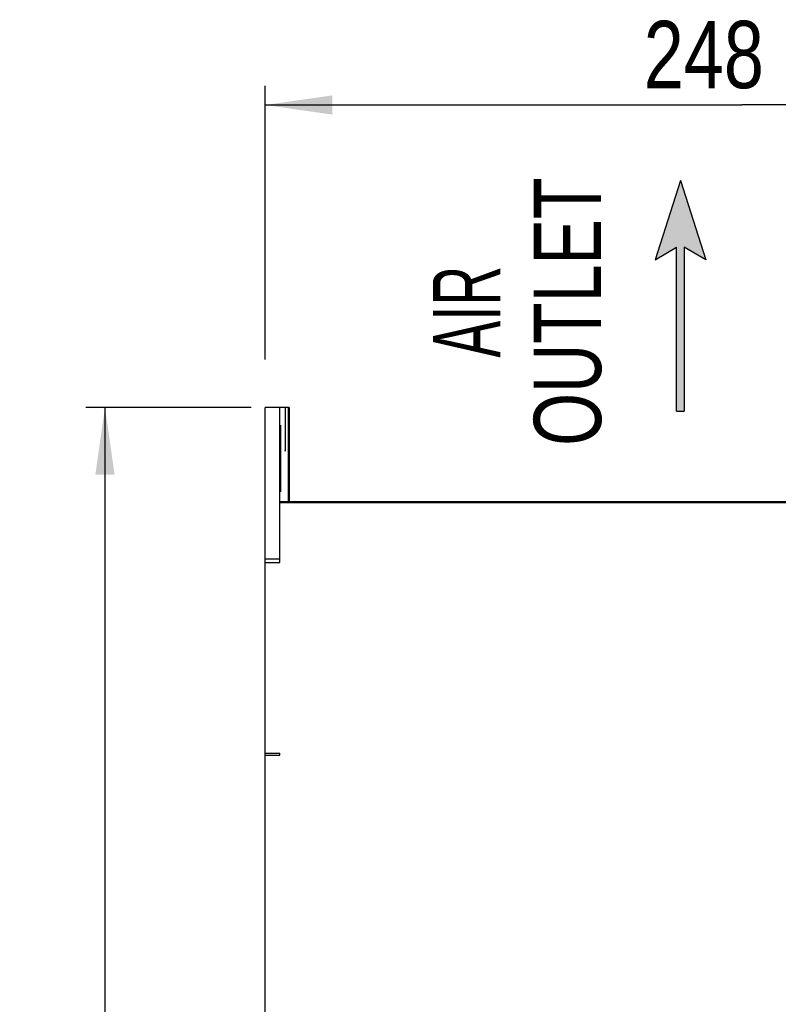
# Model space of a CAD drawing. Extents: x 0 to 420, y 0 to 297.
# Tile 13 of 37: x 135 to 175, y 184 to 236. Entities that reach past the tile are written whole.
import ezdxf
from ezdxf.enums import TextEntityAlignment as Align

# ---------------------------------------------------------------- set-up
doc = ezdxf.new("R2010")
doc.units = 0
doc.header["$LTSCALE"] = 23.1
doc.layers.get('0').update_dxf_attribs({"linetype": 'CONTINUOUS'})
doc.styles.get("Standard").update_dxf_attribs({"font": 'txt', "width": 0.8})
doc.styles.add('TEXTSTYLE_1', font='txt', dxfattribs={"width": 0.8})
doc.dimstyles.get("Standard").update_dxf_attribs({"dimtxt": 2.5, "dimasz": 2.5, "dimexe": 1.25, "dimexo": 0.625, "dimtad": 1, "dimcen": 2.5, "dimazin": 3, "dimtfac": 1, "dimtmove": 0, "dimatfit": 3})

# ---------------------------------------------------------------- blocks, each defined once
blk = doc.blocks.new('_FILLED')
at = {"color": 0, "linetype": 'BYBLOCK'}
blk.add_solid([(0, 0), (-1, 0.143), (-1, -0.143)], dxfattribs=at)
blk = doc.blocks.new('*D9')
at = {"color": 2, "linetype": 'CONTINUOUS'}
for p, q in [((148.196, 217.892), (148.196, 232.137)), ((197.796, 196.273), (197.796, 232.137)), ((148.196, 231.137), (172.996, 231.137)), ((197.796, 231.137), (172.996, 231.137))]:
    blk.add_line(p, q, dxfattribs=at)
at = {"color": 2, "linetype": 'CONTINUOUS', "xscale": 3.5, "yscale": 3.5, "zscale": 3.5, "rotation": 180}
blk.add_blockref('_FILLED', (148.196, 231.137), dxfattribs=at)
at = {"color": 2, "linetype": 'CONTINUOUS', "xscale": 3.5, "yscale": 3.5, "zscale": 3.5}
blk.add_blockref('_FILLED', (197.796, 231.137), dxfattribs=at)
at = {"color": 5, "linetype": 'CONTINUOUS', "width": 0.8}
blk.add_text('248', height=3.5, dxfattribs=at).set_placement((167.889, 232.012))
blk = doc.blocks.new('*D13')
at = {"color": 2, "linetype": 'CONTINUOUS'}
for p, q in [((147.472, 215.407), (138.861, 215.407)), ((139.861, 215.407), (139.861, 173.507)), ((139.861, 131.607), (139.861, 173.507)), ((174.263, 131.607), (138.861, 131.607))]:
    blk.add_line(p, q, dxfattribs=at)
at = {"color": 2, "linetype": 'CONTINUOUS', "xscale": 3.5, "yscale": 3.5, "zscale": 3.5}
for p, rotation in [((139.861, 215.407), 90), ((139.861, 131.607), 270)]:
    blk.add_blockref('_FILLED', p, dxfattribs=dict(at, rotation=rotation))
at = {"color": 5, "linetype": 'CONTINUOUS', "width": 0.8}
blk.add_text('419', height=3.5, rotation=90, dxfattribs=at).set_placement((138.986, 166.064))
blk = doc.blocks.new('ARROW_BL2', base_point=(169.797, 221.213))
at = {"color": 7, "linetype": 'CONTINUOUS'}
for p, q in [((169.797, 227.213), (168.481, 223.086)), ((169.797, 227.213), (171.114, 223.086)), ((168.481, 223.086), (169.598, 223.75)), ((169.598, 215.213), (169.598, 223.75)), ((169.997, 223.75), (169.997, 215.213)), ((171.114, 223.086), (169.997, 223.75)), ((169.598, 215.213), (169.997, 215.213))]:
    blk.add_line(p, q, dxfattribs=at)
for points in [[(168.481, 223.086), (169.797, 227.213), (169.598, 223.75)], [(169.598, 223.75), (169.797, 227.213), (169.997, 223.75)], [(169.797, 227.213), (171.114, 223.086), (169.997, 223.75)], [(169.598, 215.213), (169.598, 223.75), (169.997, 223.75)], [(169.997, 223.75), (169.997, 215.213), (169.598, 215.213)]]:
    blk.add_solid(points, dxfattribs=at)

msp = doc.modelspace()

# ---------------------------------------------------------------- linework, layer by layer
at = {"color": 7, "linetype": 'CONTINUOUS'}
for p, q in [((148.196, 197.325), (148.196, 215.407)), ((149.434, 215.407), (148.196, 215.407)), ((148.95, 207.338), (148.95, 215.407)), ((149.226, 215.407), (149.226, 213.67)), ((149.249, 213.67), (149.249, 215.407)), ((149.386, 215.407), (149.386, 210.507)), ((149.434, 215.407), (149.434, 210.507)), ((148.983, 214.137), (148.982, 213.944)), ((148.984, 214.25), (148.983, 214.137)), ((149.002, 214.25), (149, 214.345)), ((149.004, 214.137), (149.002, 214.25)), ((149.005, 213.944), (149.004, 214.137)), ((148.982, 213.944), (148.981, 213.196)), ((149.005, 213.196), (149.005, 213.944)), ((149.226, 213.67), (149.227, 213.477)), ((149.248, 213.477), (149.249, 213.67)), ((148.979, 213.062), (148.976, 212.903)), ((148.981, 213.196), (148.979, 213.062)), ((149.005, 213.196), (148.981, 213.196)), ((149.008, 213.062), (149.005, 213.196)), ((149.01, 212.903), (149.008, 213.062)), ((149.227, 213.477), (149.229, 213.364)), ((149.229, 213.364), (149.23, 213.27)), ((149.247, 213.364), (149.248, 213.477)), ((148.974, 212.722), (148.973, 212.525)), ((148.976, 212.903), (148.974, 212.722)), ((149.012, 212.722), (149.01, 212.903)), ((149.013, 212.525), (149.012, 212.722)), ((148.973, 212.525), (148.972, 212.318)), ((148.972, 212.318), (148.972, 212.109)), ((148.972, 212.109), (148.973, 211.902)), ((149.014, 212.318), (149.013, 212.525)), ((149.013, 211.902), (149.014, 212.109)), ((149.014, 212.109), (149.014, 212.318)), ((148.973, 211.902), (148.974, 211.704)), ((148.974, 211.704), (148.976, 211.522)), ((149.01, 211.522), (149.012, 211.704)), ((149.012, 211.704), (149.013, 211.902)), ((148.976, 211.522), (148.978, 211.361)), ((148.978, 211.361), (148.981, 211.226)), ((149.008, 211.361), (149.01, 211.522)), ((148.95, 210.507), (197.195, 210.507)), ((148.95, 207.521), (148.196, 207.521)), ((148.196, 207.338), (148.95, 207.338)), ((148.195, 149.089), (148.195, 201.925)), ((148.195, 197.325), (148.95, 197.325)), ((148.196, 197.425), (148.95, 197.425)), ((148.95, 197.325), (148.95, 197.425))]:
    msp.add_line(p, q, dxfattribs=at)
at = {"color": 9, "linetype": 'CONTINUOUS'}
for p, q in [((149.005, 213.807), (148.981, 213.807)), ((149.249, 213.807), (149.226, 213.807)), ((148.95, 210.457), (194.497, 210.457))]:
    msp.add_line(p, q, dxfattribs=at)
at = {"color": 7, "linetype": 'CONTINUOUS'}
for points in [[(148.993, 214.487), (148.993, 214.486), (148.991, 214.479), (148.99, 214.466), (148.989, 214.445), (148.988, 214.418), (148.987, 214.384), (148.986, 214.345), (148.984, 214.25)], [(149, 214.345), (149, 214.384), (148.998, 214.418), (148.997, 214.445), (148.996, 214.466), (148.995, 214.479), (148.994, 214.486), (148.993, 214.487)], [(149.23, 213.27), (149.231, 213.23), (149.232, 213.197), (149.233, 213.17), (149.235, 213.149), (149.236, 213.135), (149.237, 213.128), (149.238, 213.127)], [(149.238, 213.127), (149.238, 213.128), (149.239, 213.135), (149.241, 213.149), (149.242, 213.17), (149.243, 213.197), (149.244, 213.23), (149.245, 213.27), (149.247, 213.364)], [(148.981, 211.226), (148.983, 211.169), (148.984, 211.12), (148.986, 211.08), (148.988, 211.048), (148.99, 211.026), (148.991, 211.012), (148.993, 211.007)], [(148.993, 211.007), (148.995, 211.012), (148.997, 211.026), (148.999, 211.048), (149, 211.08), (149.002, 211.12), (149.004, 211.169), (149.005, 211.226), (149.008, 211.361)]]:
    msp.add_lwpolyline(points, dxfattribs=at)

# ---------------------------------------------------------------- block references
at = {"color": 2, "linetype": 'CONTINUOUS'}
msp.add_blockref('ARROW_BL2', (169.797, 221.213), dxfattribs=at)

# ---------------------------------------------------------------- texts
at = {"color": 5, "linetype": 'CONTINUOUS', "style": 'TEXTSTYLE_1'}
for s, width, p in [('OUTLET', 0.755556, (165.668, 220.385)), ('AIR', 0.611111, (160.418, 220.385))]:
    msp.add_text(s, height=3.5, rotation=90, dxfattribs=dict(at, width=width)).set_placement(p, align=Align.CENTER)

# ---------------------------------------------------------------- dimensions: what is measured, and where the dimension line sits
at = {"color": 2, "linetype": 'CONTINUOUS'}
for base, p1, p2, angle, picture, middle in [((148.196, 231.137), (197.796, 196.273), (148.196, 217.892), 180, '*D9', (172.089, 233.762)), ((139.861, 131.607), (147.472, 215.407), (174.263, 131.607), 270, '*D13', (137.236, 170.264))]:
    dim = msp.add_linear_dim(base=base, p1=p1, p2=p2, angle=angle, dimstyle='Standard', dxfattribs=at)
    dim.commit()
    dim.dimension.update_dxf_attribs({"geometry": picture, "text_midpoint": middle, "dimtype": 128})

doc.saveas('drawing.dxf')
